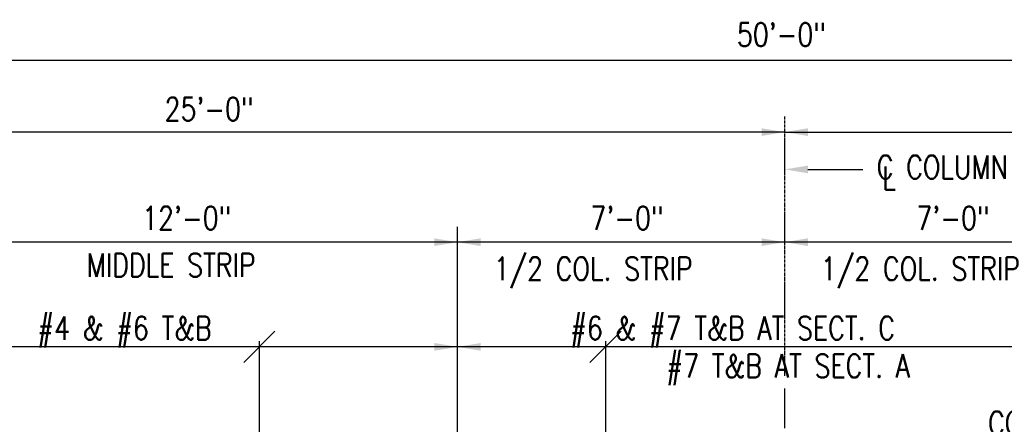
# Model space of a CAD drawing. Header units: inches. Extents: x -9715 to 32893, y -15613 to -1138.
# Tile 150 of 256: x 7388 to 7642, y -5377 to -5273. Entities that reach past the tile are written whole.
import ezdxf

# ---------------------------------------------------------------- set-up
doc = ezdxf.new("R2010")
doc.units = ezdxf.units.IN
doc.header["$MEASUREMENT"] = 0
doc.linetypes.add('CENTER2', pattern=[1.125, 0.75, -0.125, 0.125, -0.125])
doc.layers.get('DEFPOINTS').update_dxf_attribs({"color": 11})
for name, color, linetype in [('S-ANNO-DIMS', 2, 'Continuous'), ('S-ANNO-TEXT', 2, 'Continuous'), ('S-GRID', 30, 'CENTER2')]:
    doc.layers.add(name, color=color, linetype=linetype)
doc.styles.add('125', font='romans.shx', dxfattribs={"width": 0.8, "height": 2})
doc.styles.add('DIM', font='ROMANS.shx', dxfattribs={"width": 0.8})
doc.dimstyles.new('DIM-16', dxfattribs={"dimscale": 0, "dimtxt": 6, "dimasz": 6, "dimexe": 3, "dimexo": 3, "dimgap": 3, "dimtad": 1, "dimdec": 1, "dimzin": 3, "dimdsep": 46, "dimlunit": 4, "dimtxsty": 'DIM', "dimcen": 0, "dimdle": 0.0625, "dimclrd": 256, "dimclre": 256, "dimclrt": 2, "dimazin": 0, "dimtfac": 1, "dimtdec": 1, "dimtmove": 1, "dimatfit": 0, "dimfxl": 0.0625, "dimfrac": 2, "dimtolj": 1, "dimtzin": 0, "dimarcsym": 0})

# ---------------------------------------------------------------- blocks, each defined once
blk = doc.blocks.new('*D152')
at = {"layer": 'DEFPOINTS', "color": 0}
for p in [(7884.75, -5283.1), (7884.75, -5423.58), (7284.92, -5500.98)]:
    blk.add_point(p, dxfattribs=at)
at = {"layer": 'S-ANNO-DIMS', "lineweight": -2}
for p, q in [((7284.92, -5497.98), (7284.92, -5280.1)), ((7884.75, -5420.58), (7884.75, -5280.1)), ((7290.92, -5283.1), (7878.75, -5283.1))]:
    blk.add_line(p, q, dxfattribs=at)
at = {"layer": 'S-ANNO-DIMS'}
for points in [[(7290.92, -5282.1), (7290.92, -5284.1), (7284.92, -5283.1)], [(7878.75, -5282.1), (7878.75, -5284.1), (7884.75, -5283.1)]]:
    blk.add_solid(points, dxfattribs=at)
at = {"layer": 'S-ANNO-DIMS', "color": 2, "insert": (7584.84, -5276.53), "char_height": 6, "attachment_point": 5, "style": 'DIM'}
blk.add_mtext('\\A1;50\'-0"', dxfattribs=at)

msp = doc.modelspace()

# ---------------------------------------------------------------- linework, layer by layer
at = {"layer": 'S-ANNO-DIMS', "linetype": 'CENTER2'}
msp.add_line((7585.67216, -5364.69873), (7585.67216, -5297.73329), dxfattribs=at)
at = {"layer": 'S-ANNO-DIMS'}
for p, q in [((7585.67216, -5301.72497), (7245.00447, -5301.72497)), ((7585.67216, -5301.72497), (7969.10784, -5301.72497)), ((7591.64824, -5311.36937), (7605.88536, -5311.36937)), ((7501.23673, -5494.05769), (7501.12961, -5326.18346)), ((7501.12961, -5330.16695), (7357.08756, -5330.16695)), ((7585.67216, -5330.16695), (7501.12961, -5330.16695)), ((7669.51247, -5330.16695), (7585.67216, -5330.16695)), ((7453.93778, -5353.20106), (7445.90367, -5361.23517)), ((7543.38549, -5353.20106), (7535.35138, -5361.23517)), ((7449.92073, -5355.74088), (7449.92073, -5498.16978)), ((7539.36843, -5355.74088), (7539.36843, -5495.01643)), ((7585.67216, -5357.21808), (7284.92347, -5357.21808)), ((7884.75185, -5357.21808), (7585.67216, -5357.21808))]:
    msp.add_line(p, q, dxfattribs=at)
for points in [[(7579.69607, -5302.72098), (7579.69607, -5300.72895), (7585.67216, -5301.72497)], [(7591.64824, -5302.72098), (7591.64824, -5300.72895), (7585.67216, -5301.72497)], [(7591.64824, -5312.36538), (7591.64824, -5310.37335), (7585.67216, -5311.36937)], [(7495.15352, -5331.16296), (7495.15352, -5329.17093), (7501.12961, -5330.16695)], [(7507.1057, -5331.16296), (7507.1057, -5329.17093), (7501.12961, -5330.16695)], [(7579.69607, -5331.16296), (7579.69607, -5329.17093), (7585.67216, -5330.16695)], [(7591.64824, -5331.16296), (7591.64824, -5329.17093), (7585.67216, -5330.16695)], [(7495.15352, -5358.21409), (7495.15352, -5356.22206), (7501.12961, -5357.21808)], [(7507.1057, -5358.21409), (7507.1057, -5356.22206), (7501.12961, -5357.21808)]]:
    msp.add_solid(points, dxfattribs=at)
at = {"layer": 'S-GRID', "linetype": 'CENTER2', "ltscale": 15}
msp.add_line((7585.67216, -5681.97729), (7585.67216, -5368.01409), dxfattribs=at)

# ---------------------------------------------------------------- texts
at = {"layer": 'S-ANNO-TEXT', "style": '125', "width": 0.8}
for s, p in [('25\'-0"', (7425.46594, -5298.79502)), ('C COLUMN', (7609.43359, -5313.76792)), ('L', (7610.89004, -5316.64034)), ('12\'-0"', (7419.65852, -5326.94078)), ('7\'-0"', (7535.4781, -5326.94078)), ('7\'-0"', (7619.66954, -5326.94078)), ('MIDDLE STRIP', (7405.36977, -5339.08208)), ('1/2 COL. STRIP', (7510.46367, -5340.01175)), ('1/2 COL. STRIP', (7595.00622, -5340.01175)), ('#4 & #6 T&B', (7392.58626, -5355.36682)), ('#6 & #7 T&B AT SECT. C', (7530.23476, -5355.36682)), ('#7 T&B AT SECT. A', (7555.11006, -5365.12876))]:
    msp.add_text(s, height=6, dxfattribs=at).set_placement(p)
at = {"layer": 'S-ANNO-TEXT', "insert": (7638.19463, -5373.92625), "char_height": 6, "width": 121.5344885, "attachment_point": 1, "style": '125'}
msp.add_mtext('CONTINUOUS SELF ADHERING MEMBRANE WATER PROOFING W/PROTECTION BOARD (TYP)', dxfattribs=at)

# ---------------------------------------------------------------- dimensions: what is measured, and where the dimension line sits
at = {"layer": 'S-ANNO-DIMS'}
dim = msp.add_linear_dim(base=(7884.75185, -5283.10294), p1=(7284.92347, -5500.97578), p2=(7884.75185, -5423.58328), dimstyle='DIM-16', override={"dimscale": 1}, dxfattribs=at)
dim.commit()
dim.dimension.update_dxf_attribs({"geometry": '*D152', "text_midpoint": (7584.83766, -5276.53152)})

doc.saveas('drawing.dxf')
